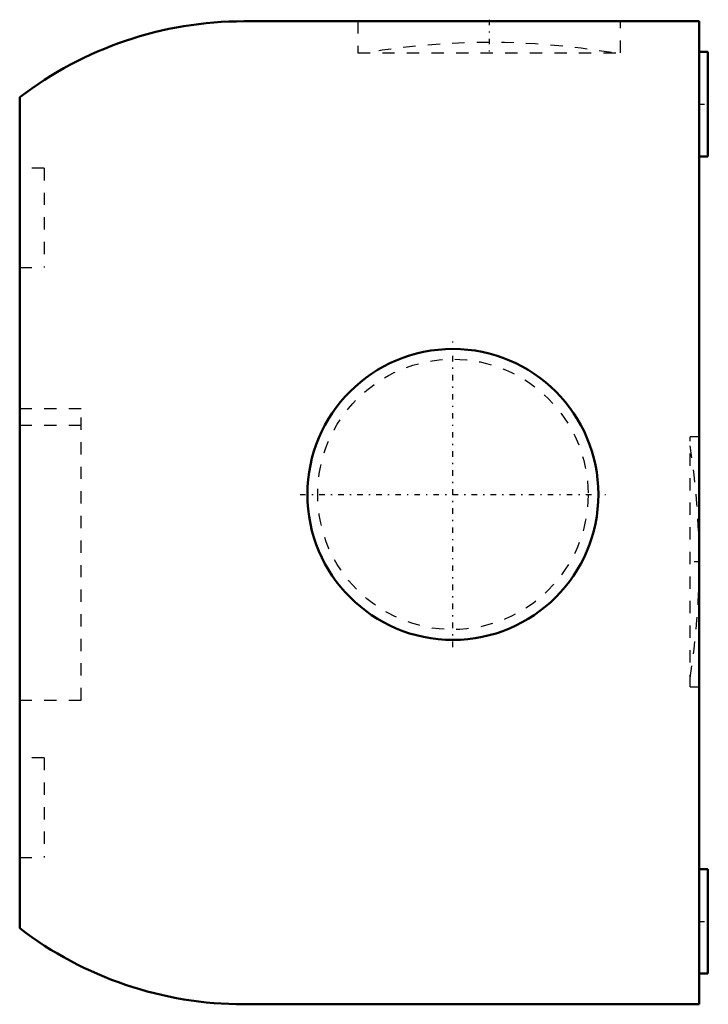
# Model space of a CAD drawing. Header units: millimetres. Extents: x 0 to 56, y -40 to 40.1.
import ezdxf

# ---------------------------------------------------------------- set-up
doc = ezdxf.new("R2010")
doc.units = ezdxf.units.MM
doc.linetypes.add('Center', pattern=[1.5, 0.45, -0.5, 0.05, -0.5])
doc.linetypes.add('Dashed', pattern=[2, 1, -1])
for name, color, linetype, lineweight in [('AM_0', 7, 'Continuous', 30), ('AM_3', 7, 'Dashed', 5), ('AM_7', 7, 'Center', 5)]:
    doc.layers.add(name, color=color, linetype=linetype, lineweight=lineweight)

msp = doc.modelspace()

# ---------------------------------------------------------------- linework, layer by layer
at = {"layer": 'AM_0', "color": 7, "linetype": 'Continuous', "lineweight": 50}
for p, q in [((55.3, 40), (18.25, 40)), ((55.3, -40), (55.3, 40)), ((56, 37.5), (55.3, 37.5)), ((56, 29), (56, 37.5)), ((0, 33.81), (0, -33.81)), ((55.3, 29), (56, 29)), ((56, -29), (55.3, -29)), ((56, -37.5), (56, -29)), ((55.3, -37.5), (56, -37.5)), ((18.25, -40), (55.3, -40))]:
    msp.add_line(p, q, dxfattribs=at)
msp.add_circle((35.25, 1.496), 11.839, dxfattribs=at)
for centre, start, end in [((18.25, 10), 90, 127.46909), ((18.25, -10), 232.53091, 270)]:
    msp.add_arc(centre, 30, start, end, dxfattribs=at)
at = {"layer": 'AM_3', "color": 6, "linetype": 'Dashed', "lineweight": 25}
for p, q in [((27.511, 40), (27.511, 37.444)), ((48.889, 37.444), (48.889, 40)), ((27.511, 37.444), (48.889, 37.444)), ((2, 28.05), (0, 28.05)), ((2, 28.05), (2, 19.95)), ((0, 19.95), (2, 19.95)), ((0, 8.5), (5, 8.5)), ((5, -15.25), (5, 8.5)), ((0, 7.136), (5, 7.136)), ((55.3, 6.176), (54.55, 6.176)), ((54.55, -14.176), (54.55, 6.176)), ((54.55, -14.176), (55.3, -14.176)), ((0, -15.25), (5, -15.25)), ((2, -19.95), (0, -19.95)), ((2, -19.95), (2, -28.05)), ((0, -28.05), (2, -28.05))]:
    msp.add_line(p, q, dxfattribs=at)
msp.add_circle((35.25, 1.496), 11, dxfattribs=at)
for centre, start, end in [((38.2, -21.724), 80.44959, 99.55041), ((-4.701, -4), 350.93795, 9.06205)]:
    msp.add_arc(centre, 60, start, end, dxfattribs=at)
at = {"layer": 'AM_7', "color": 4, "linetype": 'Center', "lineweight": 25}
for p, q in [((38.2, 40.128), (38.2, 37.317)), ((55.265, 33.25), (56.035, 33.25)), ((35.25, -10.935), (35.25, 13.927)), ((22.819, 1.496), (47.681, 1.496)), ((55.337, -4), (54.512, -4)), ((55.265, -33.25), (56.035, -33.25))]:
    msp.add_line(p, q, dxfattribs=at)

doc.saveas('drawing.dxf')
